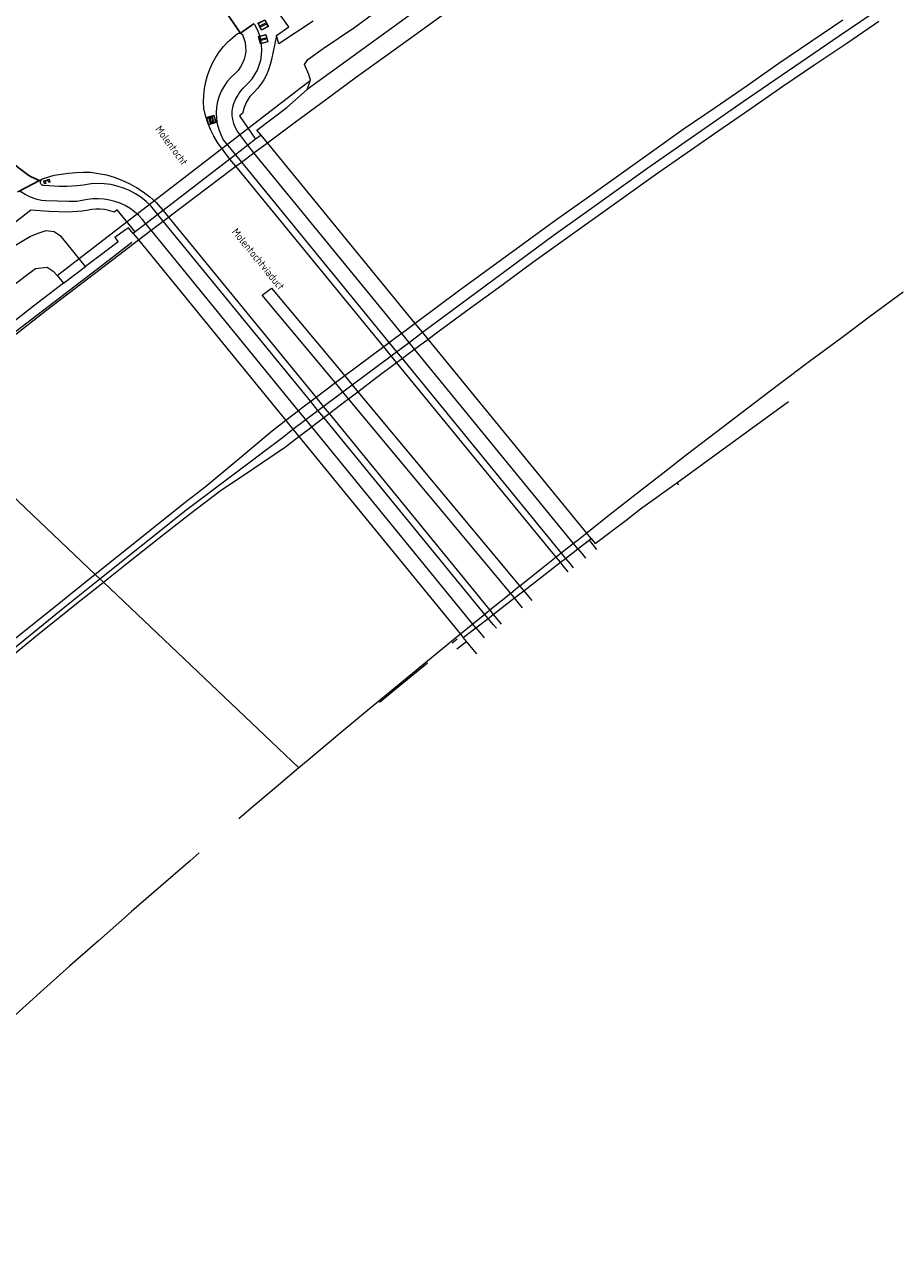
# Model space of a CAD drawing. Header units: metres. Extents: x 94279 to 96109, y 461866 to 463040.
# Tile 55 of 175: x 95311 to 95423, y 462112 to 462272. Entities that reach past the tile are written whole.
import ezdxf
from ezdxf.enums import TextEntityAlignment as Align

# ---------------------------------------------------------------- set-up
doc = ezdxf.new("R2010")
doc.units = ezdxf.units.M
doc.layers.get('0').update_dxf_attribs({"linetype": 'CONTINUOUS'})
doc.layers.add('Fietssuggestiesstrook_0', color=251, linetype='CONTINUOUS')
for name, color, linetype, lineweight in [('G_GRENS_ALGEMEEN_0', 251, 'CONTINUOUS', 13), ('K_DUIKER_LIJN_-1', 251, 'CONTINUOUS', 13), ('K_KUNSTWERKGRENS_1', 251, 'CONTINUOUS', 13), ('Q_DRUKKNOPPAAL_0', 251, 'CONTINUOUS', 13), ('Q_GELUIDSSCHERM_LIJN_0', 251, 'CONTINUOUS', 13), ('Q_PORTAAL_0', 251, 'CONTINUOUS', 13), ('Q_STRAATNAAMBORD_0', 251, 'CONTINUOUS', 13), ('Q_VERKEERSREGELINSTALLATIEPA00', 251, 'CONTINUOUS', 13), ('T_CULTUURGRENS_0', 251, 'CONTINUOUS', 13), ('T_MUUR_30CM_LIJN_0', 251, 'CONTINUOUS', 13), ('V_WEGGRENS_0', 251, 'CONTINUOUS', 13), ('V_WEGGRENS_1', 251, 'CONTINUOUS', 13), ('W_WATERGRENS_0', 251, 'CONTINUOUS', 13), ('Z_KUNSTWERKNAAM_1', 251, 'CONTINUOUS', 13), ('Z_STRAATNAAM_0', 251, 'CONTINUOUS', 13)]:
    doc.layers.add(name, color=color, linetype=linetype, lineweight=lineweight)
doc.styles.get("Standard").update_dxf_attribs({"font": 'isocp.shx'})

# ---------------------------------------------------------------- blocks, each defined once
blk = doc.blocks.new('Q_PORTAAL')
for points in [[(-0.36, 0.2), (-0.21, 0.2), (-0.21, -0.2), (-0.36, -0.2), (-0.36, 0.2)], [(-0.14, 0.19), (0.14, 0.19), (0.14, 0.1), (-0.14, 0.1), (-0.14, 0.19)], [(0.21, 0.2), (0.36, 0.2), (0.36, -0.2), (0.21, -0.2), (0.21, 0.2)]]:
    blk.add_lwpolyline(points)
blk = doc.blocks.new('Q_VERKEERSREGELINSTALLATIEPAAL')
for points in [[(-0.5, 0.5), (0.5, 0.5), (0.5, -0.5), (-0.5, -0.5)], [(-0.08, 0.33), (0.07, 0.33), (0.07, -0.33), (-0.08, -0.33)]]:
    blk.add_lwpolyline(points, close=True)
blk.add_lwpolyline([(-0.44, 0.46), (0.44, 0.46, -0.414214), (0.46, 0.44), (0.46, -0.44, -0.414214), (0.44, -0.46), (-0.44, -0.46, -0.414214), (-0.46, -0.44), (-0.46, 0.44), (-0.46, 0.44), (-0.46, 0.45), (-0.46, 0.45), (-0.46, 0.45), (-0.46, 0.45), (-0.46, 0.45), (-0.46, 0.45), (-0.46, 0.46), (-0.46, 0.46), (-0.46, 0.46), (-0.45, 0.46), (-0.45, 0.46), (-0.45, 0.46), (-0.45, 0.46), (-0.45, 0.46), (-0.45, 0.46), (-0.44, 0.46), (-0.44, 0.46)], format="xyb")
blk = doc.blocks.new('Q_DRUKKNOPPAAL')
for points in [[(-0.5, 0.5), (0.5, 0.5), (0.5, -0.5), (-0.5, -0.5)], [(-0.08, 0.33), (0.07, 0.33), (0.07, -0.33), (-0.08, -0.33)]]:
    blk.add_lwpolyline(points, close=True)
blk.add_lwpolyline([(-0.44, 0.46), (0.44, 0.46, -0.414214), (0.46, 0.44), (0.46, -0.44, -0.414214), (0.44, -0.46), (-0.44, -0.46, -0.414214), (-0.46, -0.44), (-0.46, 0.44), (-0.46, 0.44), (-0.46, 0.45), (-0.46, 0.45), (-0.46, 0.45), (-0.46, 0.45), (-0.46, 0.45), (-0.46, 0.45), (-0.46, 0.46), (-0.46, 0.46), (-0.46, 0.46), (-0.45, 0.46), (-0.45, 0.46), (-0.45, 0.46), (-0.45, 0.46), (-0.45, 0.46), (-0.45, 0.46), (-0.44, 0.46), (-0.44, 0.46)], format="xyb")
blk = doc.blocks.new('Q_STRAATNAAMBORD')
for points in [[(-0.5, 0.5), (0.5, 0.5), (0.5, -0.5), (-0.5, -0.5)], [(-0.37, 0.22), (0.36, 0.22), (0.36, -0.21), (-0.37, -0.21)]]:
    blk.add_lwpolyline(points, close=True)
for points in [[(-0.44, 0.46), (0.44, 0.46, -0.414214), (0.46, 0.44), (0.46, -0.44, -0.414214), (0.44, -0.46), (-0.44, -0.46, -0.414214), (-0.46, -0.44), (-0.46, 0.44), (-0.46, 0.44), (-0.46, 0.45), (-0.46, 0.45), (-0.46, 0.45), (-0.46, 0.45), (-0.46, 0.45), (-0.46, 0.45), (-0.46, 0.46), (-0.46, 0.46), (-0.46, 0.46), (-0.45, 0.46), (-0.45, 0.46), (-0.45, 0.46), (-0.45, 0.46), (-0.45, 0.46), (-0.45, 0.46), (-0.44, 0.46), (-0.44, 0.46)], [(-0.29, 0.16), (0.28, 0.16, -0.414214), (0.3, 0.14), (0.3, -0.13, -0.414214), (0.28, -0.16), (-0.29, -0.16, -0.414214), (-0.31, -0.13), (-0.31, 0.14), (-0.31, 0.14), (-0.31, 0.14), (-0.31, 0.14), (-0.31, 0.15), (-0.31, 0.15), (-0.31, 0.15), (-0.3, 0.15), (-0.3, 0.15), (-0.3, 0.15), (-0.3, 0.16), (-0.3, 0.16), (-0.3, 0.16), (-0.3, 0.16), (-0.29, 0.16), (-0.29, 0.16), (-0.29, 0.16), (-0.29, 0.16), (-0.29, 0.16)]]:
    blk.add_lwpolyline(points, format="xyb")

msp = doc.modelspace()

# ---------------------------------------------------------------- linework, layer by layer
at = {"layer": 'Fietssuggestiesstrook_0'}
for p, q in [((95338.7, 462270.71), (95335.04, 462276.05)), ((95338.7, 462270.71), (95340.48, 462271.95)), ((95312.78, 462251.69), (95310.13, 462250.33))]:
    msp.add_line(p, q, dxfattribs=at)
msp.add_lwpolyline([(95305.22, 462258.48), (95306.42, 462256.91), (95307.05, 462256.11), (95307.39, 462255.72), (95307.78, 462255.33), (95308.15, 462254.99), (95308.95, 462254.3), (95309.71, 462253.62), (95310.02, 462253.37), (95310.9, 462252.73), (95311.4, 462252.32), (95311.71, 462252.14), (95312.78, 462251.69)], dxfattribs=at)
at = {"layer": 'G_GRENS_ALGEMEEN_0'}
for p, q in [((95315.88, 462238.45), (95318.73, 462240.61)), ((95383.67, 462205.3), (95383.95, 462205.51)), ((95319.97, 462200.86), (95320.56, 462200.31)), ((95320.56, 462200.31), (95321.02, 462199.87)), ((95366.62, 462191.28), (95367.86, 462192.22)), ((95346.23, 462175.91), (95346.28, 462175.87))]:
    msp.add_line(p, q, dxfattribs=at)
for points in [[(95341.36, 462257.55), (95340.83, 462258.18), (95344.7, 462261.11), (95347.29, 462263.43)], [(95324.86, 462244.85), (95324.27, 462245.6), (95323.89, 462245.32), (95322.51, 462244.33), (95322.92, 462243.79), (95320.61, 462242), (95318.73, 462240.61)], [(95383.95, 462205.51), (95384.47, 462204.84), (95388.46, 462207.87), (95390.32, 462209.31), (95394.98, 462212.7)]]:
    msp.add_lwpolyline(points, dxfattribs=at)
at = {"layer": 'K_DUIKER_LIJN_-1'}
msp.add_lwpolyline([(95315.05, 462239.45), (95317.9, 462241.64), (95347.72, 462264.63)], dxfattribs=at)
at = {"layer": 'K_KUNSTWERKGRENS_1'}
for p, q in [((95339.65, 462256.23), (95338.06, 462255.01)), ((95340.66, 462257.01), (95339.65, 462256.23)), ((95341.36, 462257.55), (95340.66, 462257.01)), ((95342.17, 462256.56), (95341.36, 462257.55)), ((95361.24, 462233.25), (95342.17, 462256.56)), ((95338.06, 462255.01), (95337.34, 462254.45)), ((95337.34, 462254.45), (95328.73, 462247.83)), ((95328.03, 462247.29), (95326.5, 462246.11)), ((95328.73, 462247.83), (95328.03, 462247.29)), ((95325.13, 462245.06), (95324.86, 462244.85)), ((95326.5, 462246.11), (95325.13, 462245.06)), ((95324.86, 462244.85), (95325.55, 462244.01)), ((95325.55, 462244.01), (95344.56, 462220.74)), ((95362.19, 462232.1), (95361.24, 462233.25)), ((95362.9, 462231.22), (95362.19, 462232.1)), ((95383.38, 462206.21), (95362.9, 462231.22)), ((95344.56, 462220.74), (95345.47, 462219.62)), ((95345.47, 462219.62), (95346.25, 462218.66)), ((95346.25, 462218.66), (95367.08, 462193.17)), ((95382.23, 462204.18), (95383.95, 462205.51)), ((95383.95, 462205.51), (95383.38, 462206.21)), ((95380.63, 462202.94), (95382.23, 462204.18)), ((95375.24, 462198.77), (95379.97, 462202.43)), ((95379.97, 462202.43), (95380.63, 462202.94)), ((95374.04, 462197.83), (95375.24, 462198.77)), ((95371.3, 462195.71), (95374.04, 462197.83)), ((95370.64, 462195.2), (95371.3, 462195.71)), ((95367.44, 462192.72), (95369.07, 462193.99)), ((95369.07, 462193.99), (95370.64, 462195.2)), ((95367.08, 462193.17), (95367.44, 462192.72))]:
    msp.add_line(p, q, dxfattribs=at)
at = {"layer": 'Q_GELUIDSSCHERM_LIJN_0'}
msp.add_line((95366.01, 462192.03), (95366.66, 462192.56), dxfattribs=at)
for points in [[(95297.23, 462222.46), (95297.23, 462222.46), (95301.77, 462226.06), (95309.67, 462232.19), (95321.57, 462241.33), (95324.7, 462243.72)], [(95356.62, 462184.38), (95359.29, 462186.6), (95362.83, 462189.46)]]:
    msp.add_lwpolyline(points, dxfattribs=at)
at = {"layer": 'T_CULTUURGRENS_0'}
msp.add_lwpolyline([(95318.73, 462240.61), (95315.63, 462244.4), (95314.65, 462245.06), (95313.6, 462245.19), (95312.58, 462244.86), (95311.6, 462244.47), (95307.75, 462242.12), (95299.98, 462236.43), (95290.04, 462228.74), (95281.3, 462221.81), (95273.6, 462215.58), (95264.71, 462208.18), (95255.66, 462201.01), (95247.97, 462194.34), (95239.81, 462187.38), (95238.76, 462187.68), (95233.34, 462182.87), (95233.33, 462181.17), (95233.94, 462179.99), (95237.39, 462176.38), (95238.29, 462175.51)], dxfattribs=at)
at = {"layer": 'T_MUUR_30CM_LIJN_0'}
for p, q in [((95358.84, 462229.6), (95360.45, 462230.8)), ((95360.45, 462230.8), (95362.19, 462232.1)), ((95353.12, 462225.32), (95358.13, 462229.07)), ((95358.13, 462229.07), (95358.84, 462229.6)), ((95349.39, 462222.54), (95351.91, 462224.42)), ((95351.91, 462224.42), (95353.12, 462225.32)), ((95347.13, 462220.85), (95348.69, 462222.02)), ((95348.69, 462222.02), (95349.39, 462222.54)), ((95345.47, 462219.62), (95347.13, 462220.85))]:
    msp.add_line(p, q, dxfattribs=at)
for points in [[(95362.19, 462232.1), (95365.97, 462234.93), (95379.04, 462244.57), (95383.1, 462247.49), (95391.24, 462253.31), (95403.56, 462261.86), (95415.93, 462270.35), (95428.33, 462278.79), (95440.91, 462286.8), (95445.05, 462289.62), (95460.9, 462299.6), (95465.08, 462302.34), (95477.88, 462310.17), (95490.69, 462317.97), (95503.6, 462325.62), (95516.66, 462333), (95521.98, 462335.97)], [(95320.56, 462200.31), (95331.67, 462209.16), (95344.31, 462218.68), (95345.22, 462219.43), (95345.47, 462219.62)], [(95242.99, 462134.12), (95243.32, 462134.39), (95249.24, 462139.54), (95256.28, 462146.04), (95270.39, 462158.47), (95280.94, 462167.59), (95296.5, 462180.76), (95301.33, 462184.73), (95316.03, 462196.7), (95320.56, 462200.31)]]:
    msp.add_lwpolyline(points, dxfattribs=at)
at = {"layer": 'V_WEGGRENS_0'}
for p, q in [((95338.65, 462270.68), (95338.7, 462270.71)), ((95340.44, 462255.27), (95342.17, 462256.56)), ((95338.83, 462254.07), (95340.44, 462255.27)), ((95338.1, 462253.52), (95338.83, 462254.07)), ((95312.78, 462251.69), (95313.15, 462251.88)), ((95328.73, 462246.43), (95329.43, 462246.97)), ((95325.55, 462244.01), (95327.19, 462245.26)), ((95327.19, 462245.26), (95328.73, 462246.43)), ((95361.24, 462233.25), (95359.5, 462231.96)), ((95357.89, 462230.76), (95357.18, 462230.23)), ((95361.16, 462229.93), (95362.9, 462231.22)), ((95357.18, 462230.23), (95352.15, 462226.48)), ((95358.84, 462228.21), (95359.55, 462228.73)), ((95352.15, 462226.48), (95350.94, 462225.58)), ((95352.65, 462223.53), (95353.85, 462224.44)), ((95348.45, 462223.69), (95347.76, 462223.17)), ((95297.41, 462222.29), (95319.97, 462200.86)), ((95346.2, 462221.98), (95344.56, 462220.74)), ((95349.45, 462221.1), (95350.14, 462221.62)), ((95346.25, 462218.66), (95347.89, 462219.91)), ((95382.23, 462204.18), (95383.67, 462205.3)), ((95383.67, 462205.3), (95384.64, 462204.1)), ((95380.09, 462203.61), (95379.43, 462203.09)), ((95381.67, 462204.86), (95380.09, 462203.61)), ((95380.63, 462202.94), (95382.23, 462204.18)), ((95373.56, 462198.41), (95370.87, 462196.24)), ((95371.3, 462195.71), (95374.04, 462197.83)), ((95370.21, 462195.71), (95368.68, 462194.47)), ((95370.64, 462195.2), (95371.3, 462195.71)), ((95368.68, 462194.47), (95367.08, 462193.17)), ((95367.86, 462192.22), (95367.44, 462192.72)), ((95369.18, 462190.64), (95367.86, 462192.22))]:
    msp.add_line(p, q, dxfattribs=at)
for points in [[(95342.17, 462256.56), (95345.63, 462259.14), (95349.66, 462262.1), (95353.69, 462265.06), (95357.74, 462268), (95362.68, 462271.57), (95366.75, 462274.49)], [(95343.33, 462270.4), (95344.94, 462271.53), (95343.15, 462274.01)], [(95348.06, 462272.26), (95343.63, 462269.3), (95343.33, 462270.4)], [(95416.4, 462272.37), (95408.16, 462266.77), (95404.08, 462263.88), (95399.95, 462261.06), (95395.81, 462258.26), (95391.74, 462255.35), (95383.59, 462249.55), (95379.52, 462246.65), (95374.9, 462243.3), (95366.83, 462237.4), (95361.24, 462233.25)], [(95362.9, 462231.22), (95364.34, 462232.29), (95368.36, 462235.26), (95372.41, 462238.2), (95376.43, 462241.17), (95388.16, 462249.54), (95392.24, 462252.44), (95396.32, 462255.29), (95400.43, 462258.14), (95404.55, 462260.98), (95408.66, 462263.84), (95412.8, 462266.65), (95416.92, 462269.4), (95421.06, 462272.22)], [(95337.34, 462254.45), (95335.75, 462256.59), (95335.26, 462257.41), (95334.83, 462258.26), (95334.48, 462259.14), (95334.2, 462260.05), (95333.99, 462260.98), (95333.95, 462261.84), (95333.97, 462262.7), (95334.06, 462263.56), (95334.22, 462264.41), (95334.45, 462265.24), (95334.74, 462266.05), (95335.1, 462266.84), (95335.52, 462267.59), (95336, 462268.31), (95336.53, 462268.98), (95337.12, 462269.62), (95338.31, 462270.64), (95338.38, 462270.67), (95338.45, 462270.69), (95338.52, 462270.69), (95338.59, 462270.69), (95338.65, 462270.68)], [(95338.65, 462270.68), (95338.72, 462270.67), (95338.78, 462270.64), (95338.84, 462270.61), (95338.89, 462270.57), (95338.95, 462270.53), (95339.15, 462270.02), (95339.3, 462269.49), (95339.37, 462268.95), (95339.38, 462268.4), (95339.31, 462267.86), (95339.18, 462267.33), (95338.98, 462266.82), (95338.72, 462266.33), (95338.4, 462265.89), (95338.02, 462265.49), (95337.49, 462265), (95337, 462264.46), (95336.59, 462263.86), (95336.23, 462263.23), (95335.95, 462262.56), (95335.75, 462261.86), (95335.62, 462261.15), (95335.57, 462260.42), (95335.6, 462259.7), (95335.71, 462258.98), (95335.9, 462258.27), (95336.16, 462257.6), (95336.49, 462256.95), (95338.06, 462255.01)], [(95339.65, 462256.23), (95338.74, 462257.45), (95338.29, 462258.1), (95338.03, 462258.56), (95337.83, 462259.04), (95337.7, 462259.56), (95337.63, 462260.08), (95337.64, 462260.61), (95337.71, 462261.13), (95337.85, 462261.64), (95338.06, 462262.12), (95338.32, 462262.58), (95338.49, 462262.85), (95338.66, 462263.11), (95338.85, 462263.36), (95339.05, 462263.6), (95339.27, 462263.83), (95339.75, 462264.29), (95340.19, 462264.8), (95340.56, 462265.35), (95340.88, 462265.94), (95341.13, 462266.56), (95341.31, 462267.2), (95341.42, 462267.86), (95341.46, 462268.52), (95341.43, 462269.19), (95341.32, 462269.85), (95341.15, 462270.49), (95340.91, 462271.11), (95340.6, 462271.7), (95340.59, 462271.77), (95340.58, 462271.83)], [(95343.33, 462270.4), (95342.71, 462267.31), (95342.55, 462266.63), (95342.33, 462265.96), (95342.05, 462265.31), (95341.72, 462264.69), (95341.34, 462264.11), (95340.9, 462263.55), (95340.46, 462263.07), (95339.93, 462262.51), (95339.49, 462261.83), (95339.19, 462261.1), (95338.98, 462260.32), (95338.57, 462260.03), (95340.66, 462257.01)], [(95329.43, 462246.97), (95329.62, 462247.11), (95337.6, 462253.15), (95338.1, 462253.52)], [(95328.03, 462247.29), (95327.13, 462248.41), (95326.52, 462248.99), (95325.85, 462249.52), (95325.14, 462249.98), (95324.39, 462250.38), (95323.61, 462250.71), (95322.8, 462250.97), (95321.98, 462251.15), (95321.13, 462251.26), (95320.29, 462251.29), (95319.44, 462251.25), (95318.46, 462251.1), (95317.68, 462250.98), (95316.33, 462250.9), (95315.33, 462250.91), (95313.32, 462251.03), (95313.21, 462251.05), (95313.11, 462251.1), (95313.03, 462251.17), (95312.96, 462251.26), (95312.92, 462251.36), (95312.91, 462251.48), (95312.92, 462251.6), (95312.97, 462251.72), (95313.05, 462251.81), (95313.15, 462251.88)], [(95313.15, 462251.88), (95314.66, 462252.38), (95315.59, 462252.52), (95316.52, 462252.63), (95317.46, 462252.7), (95318.4, 462252.74), (95319.34, 462252.74), (95320.38, 462252.61), (95321.41, 462252.4), (95322.42, 462252.11), (95323.4, 462251.74), (95324.36, 462251.3), (95325.28, 462250.8), (95326.16, 462250.22), (95326.99, 462249.58), (95327.77, 462248.87), (95328.73, 462247.83)], [(95310.92, 462249.88), (95310.38, 462250.21), (95310.29, 462250.24), (95310.18, 462250.25), (95310.08, 462250.25), (95309.98, 462250.23), (95309.88, 462250.2)], [(95326.5, 462246.11), (95326.08, 462246.67), (95325.59, 462247.19), (95325.04, 462247.66), (95324.46, 462248.08), (95323.84, 462248.44), (95323.19, 462248.75), (95322.51, 462248.99), (95321.81, 462249.17), (95321.11, 462249.28), (95320.39, 462249.33), (95319.67, 462249.31), (95318.96, 462249.23), (95318.51, 462249.13), (95318.06, 462249.05), (95317.61, 462248.99), (95317.16, 462248.96), (95316.7, 462248.96), (95316.6, 462248.97), (95313.59, 462249.07), (95313.03, 462249.12), (95312.48, 462249.23), (95311.94, 462249.4), (95311.42, 462249.61), (95310.92, 462249.88)], [(95325.13, 462245.06), (95322.81, 462247.92), (95322.45, 462247.61), (95322.27, 462247.66), (95321.73, 462247.83), (95321.18, 462247.94), (95320.62, 462247.99), (95320.05, 462247.99), (95319.49, 462247.93), (95318.89, 462247.82), (95318.29, 462247.74), (95317.68, 462247.68), (95317.07, 462247.63), (95316.46, 462247.61), (95314.04, 462247.67), (95311.64, 462247.85), (95308.85, 462245.66), (95307.04, 462247.99)], [(95297.41, 462222.29), (95297.93, 462222.71), (95305.83, 462228.84), (95313.72, 462234.98), (95321.66, 462241.06), (95325.55, 462244.01)], [(95424.18, 462237.27), (95420.15, 462234.3), (95416.14, 462231.32), (95412.12, 462228.35), (95408.13, 462225.34), (95404.15, 462222.31), (95400.16, 462219.28), (95396.2, 462216.24), (95393.56, 462214.17), (95390.15, 462211.53), (95386.21, 462208.45), (95383.38, 462206.21)], [(95359.5, 462231.96), (95358.8, 462231.44), (95357.89, 462230.76)], [(95359.55, 462228.73), (95360.32, 462229.31), (95361.16, 462229.93)], [(95353.85, 462224.44), (95356.31, 462226.33), (95358.84, 462228.21)], [(95350.94, 462225.58), (95350.78, 462225.46), (95348.45, 462223.69)], [(95347.76, 462223.17), (95346.79, 462222.44), (95346.2, 462221.98)], [(95350.14, 462221.62), (95352.34, 462223.29), (95352.65, 462223.53)], [(95347.89, 462219.91), (95348.38, 462220.28), (95349.45, 462221.1)], [(95344.56, 462220.74), (95342.82, 462219.41), (95338.53, 462215.78), (95334.14, 462212.12), (95331.36, 462209.99), (95323.56, 462203.73), (95319.97, 462200.86)], [(95321.02, 462199.87), (95324.24, 462202.44), (95328.17, 462205.53), (95332.11, 462208.64), (95336.1, 462211.66), (95340.25, 462214.45), (95344.4, 462217.25), (95344.53, 462217.34), (95346.25, 462218.66)], [(95383.38, 462206.21), (95382.29, 462205.35), (95381.67, 462204.86)], [(95382.23, 462204.18), (95382.77, 462203.52), (95383.22, 462202.97)], [(95379.43, 462203.09), (95378.37, 462202.25), (95374.74, 462199.36)], [(95380.97, 462201.21), (95380.33, 462201.98), (95379.97, 462202.43)], [(95380.63, 462202.94), (95381.17, 462202.29), (95381.63, 462201.73)], [(95319.97, 462200.86), (95316.66, 462198.21), (95315.75, 462197.48), (95307.94, 462191.23), (95300.38, 462185), (95295.93, 462181.18), (95293.66, 462179.27), (95292.1, 462177.97), (95288.29, 462174.73), (95284.47, 462171.51), (95280.65, 462168.27), (95276.86, 462165.01), (95273.08, 462161.76), (95270.69, 462159.67), (95269.31, 462158.47), (95265.56, 462155.17), (95261.8, 462151.87), (95258.06, 462148.55), (95254.32, 462145.24), (95244.44, 462136.28)], [(95243.58, 462133.4), (95255.04, 462144), (95258.74, 462147.36), (95262.49, 462150.67), (95266.21, 462154), (95270, 462157.26), (95271.58, 462158.64), (95273.77, 462160.55), (95277.55, 462163.82), (95281.36, 462167.07), (95285.16, 462170.32), (95288.96, 462173.56), (95292.78, 462176.79), (95294.51, 462178.23), (95296.62, 462179.99), (95300.47, 462183.19), (95304.78, 462186.74), (95308.65, 462189.91), (95312.53, 462193.06), (95316.42, 462196.2), (95317.55, 462197.1), (95320.33, 462199.32), (95321.02, 462199.87)], [(95321.02, 462199.87), (95346.2, 462175.95), (95346.23, 462175.91)], [(95374.74, 462199.36), (95374.45, 462199.13), (95373.56, 462198.41)], [(95375.24, 462198.77), (95375.87, 462198), (95376.27, 462197.51)], [(95375.08, 462196.57), (95374.7, 462197.02), (95374.04, 462197.83)], [(95370.87, 462196.24), (95370.56, 462196), (95370.21, 462195.71)], [(95371.3, 462195.71), (95371.97, 462194.89), (95372.35, 462194.43)], [(95369.07, 462193.99), (95369.59, 462193.36), (95370.15, 462192.68)], [(95371.71, 462193.92), (95371.35, 462194.35), (95370.64, 462195.2)], [(95367.08, 462193.17), (95366.68, 462192.84), (95362.81, 462189.68), (95358.95, 462186.5), (95355.08, 462183.33), (95351.25, 462180.12), (95347.42, 462176.91), (95346.23, 462175.91)], [(95346.23, 462175.91), (95343.59, 462173.69), (95339.78, 462170.45), (95338.51, 462169.35)], [(95333.36, 462164.94), (95332.19, 462163.94), (95328.42, 462160.66), (95324.64, 462157.37), (95324.14, 462156.93), (95320.39, 462153.62), (95316.64, 462150.32), (95312.92, 462146.97), (95309.21, 462143.61), (95305.5, 462140.26), (95301.82, 462136.88), (95298.12, 462133.52), (95294.46, 462130.11), (95290.78, 462126.73), (95287.13, 462123.31), (95283.49, 462119.88), (95279.84, 462116.46), (95276.25, 462112.98), (95275.23, 462112.01)]]:
    msp.add_lwpolyline(points, dxfattribs=at)
at = {"layer": 'V_WEGGRENS_1'}
for p, q in [((95340.44, 462255.27), (95339.65, 462256.23)), ((95338.06, 462255.01), (95338.83, 462254.07)), ((95359.5, 462231.96), (95340.44, 462255.27)), ((95338.1, 462253.52), (95337.34, 462254.45)), ((95357.18, 462230.23), (95338.1, 462253.52)), ((95338.83, 462254.07), (95357.89, 462230.76)), ((95328.73, 462246.43), (95328.03, 462247.29)), ((95328.73, 462247.83), (95329.43, 462246.97)), ((95329.43, 462246.97), (95348.45, 462223.69)), ((95327.19, 462245.26), (95326.5, 462246.11)), ((95346.2, 462221.98), (95327.19, 462245.26)), ((95347.76, 462223.17), (95328.73, 462246.43)), ((95357.89, 462230.76), (95358.84, 462229.6)), ((95360.45, 462230.8), (95359.5, 462231.96)), ((95361.16, 462229.93), (95360.45, 462230.8)), ((95358.13, 462229.07), (95357.18, 462230.23)), ((95358.84, 462228.21), (95358.13, 462229.07)), ((95358.84, 462229.6), (95359.55, 462228.73)), ((95381.67, 462204.86), (95361.16, 462229.93)), ((95379.43, 462203.09), (95358.84, 462228.21)), ((95359.55, 462228.73), (95380.09, 462203.61)), ((95352.15, 462226.48), (95353.12, 462225.32)), ((95351.91, 462224.42), (95350.94, 462225.58)), ((95352.65, 462223.53), (95351.91, 462224.42)), ((95353.12, 462225.32), (95353.85, 462224.44)), ((95353.85, 462224.44), (95374.74, 462199.36)), ((95348.69, 462222.02), (95347.76, 462223.17)), ((95348.45, 462223.69), (95349.39, 462222.54)), ((95373.56, 462198.41), (95352.65, 462223.53)), ((95347.13, 462220.85), (95346.2, 462221.98)), ((95349.45, 462221.1), (95348.69, 462222.02)), ((95349.39, 462222.54), (95350.14, 462221.62)), ((95370.21, 462195.71), (95349.45, 462221.1)), ((95350.14, 462221.62), (95370.87, 462196.24)), ((95347.89, 462219.91), (95347.13, 462220.85)), ((95368.68, 462194.47), (95347.89, 462219.91)), ((95382.23, 462204.18), (95383.95, 462205.51)), ((95380.09, 462203.61), (95380.63, 462202.94)), ((95382.23, 462204.18), (95381.67, 462204.86)), ((95382.23, 462204.18), (95382.23, 462204.18)), ((95379.97, 462202.43), (95379.43, 462203.09)), ((95374.74, 462199.36), (95375.24, 462198.77)), ((95374.04, 462197.83), (95373.56, 462198.41)), ((95370.64, 462195.2), (95370.21, 462195.71)), ((95370.87, 462196.24), (95371.3, 462195.71)), ((95371.3, 462195.71), (95371.3, 462195.71)), ((95369.07, 462193.99), (95368.68, 462194.47))]:
    msp.add_line(p, q, dxfattribs=at)
msp.add_lwpolyline([(95350.94, 462225.58), (95341.52, 462236.9), (95342.72, 462237.81), (95352.15, 462226.48)], dxfattribs=at)
at = {"layer": 'W_WATERGRENS_0'}
for q in [(95409.39, 462223.18), (95395.22, 462212.41)]:
    msp.add_line((95394.98, 462212.7), q, dxfattribs=at)
for points in [[(95499.02, 462357.78), (95498.74, 462357.64), (95489.76, 462352.93), (95480.81, 462348.17), (95471.89, 462343.34), (95470.93, 462342.82), (95463, 462338.45), (95454.14, 462333.51), (95445.31, 462328.5), (95436.51, 462323.43), (95427.74, 462318.31), (95419, 462313.12), (95410.52, 462307.55), (95402.07, 462301.92), (95393.66, 462296.24), (95385.29, 462290.5), (95376.95, 462284.7), (95368.66, 462278.85), (95360.4, 462272.95), (95347.29, 462263.43)], [(95347.29, 462263.43), (95347.72, 462264.63), (95347.51, 462265.37), (95346.94, 462266.63), (95347.38, 462267.3), (95349.38, 462268.72), (95353.46, 462271.46), (95363.37, 462278.83)], [(95240.17, 462177.06), (95237.06, 462181.96), (95237.7, 462182.58), (95238.2, 462183.17), (95238.68, 462183.73), (95239.36, 462184.07), (95240.39, 462183.79), (95241.35, 462183.21), (95253.55, 462193.41), (95276.38, 462212.24), (95283.56, 462217.92), (95289.93, 462223.18), (95301.51, 462232.28), (95306.59, 462236.02), (95310.91, 462239.36), (95312.24, 462240.32), (95313.76, 462240.52), (95314.55, 462239.99), (95315.05, 462239.45), (95315.88, 462238.45)], [(95315.88, 462238.45), (95312.01, 462235.47), (95304, 462229.24), (95296.37, 462223.29)]]:
    msp.add_lwpolyline(points, dxfattribs=at)

# ---------------------------------------------------------------- block references
at = {"layer": 'Q_DRUKKNOPPAAL_0', "rotation": 105.0365773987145}
msp.add_blockref('Q_DRUKKNOPPAAL', (95341.63, 462269.92), dxfattribs=at)
at = {"layer": 'Q_PORTAAL_0'}
for p, rotation in [((95334.95, 462259.48), 107.1204442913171), ((95313.72, 462251.55), 18.12623378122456)]:
    msp.add_blockref('Q_PORTAAL', p, dxfattribs=dict(at, rotation=rotation))
at = {"layer": 'Q_STRAATNAAMBORD_0', "rotation": 107.1204442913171}
msp.add_blockref('Q_STRAATNAAMBORD', (95334.95, 462259.48), dxfattribs=at)
msp.add_blockref('Q_STRAATNAAMBORD', (95334.95, 462259.48), dxfattribs=at)
at = {"layer": 'Q_VERKEERSREGELINSTALLATIEPA00', "rotation": 117.4104003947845}
msp.add_blockref('Q_VERKEERSREGELINSTALLATIEPAAL', (95341.63, 462271.75), dxfattribs=at)

# ---------------------------------------------------------------- texts
at = {"layer": 'Z_KUNSTWERKNAAM_1', "linetype": 'Continuous'}
msp.add_text('Molentochtviaduct', height=1, rotation=309.2773, dxfattribs=at).set_placement((95341, 462241.55), align=Align.MIDDLE)
at = {"layer": 'Z_STRAATNAAM_0', "linetype": 'Continuous'}
msp.add_text('Molentocht', height=1, rotation=306.4783, dxfattribs=at).set_placement((95329.82, 462256.2), align=Align.MIDDLE)

doc.saveas('drawing.dxf')
